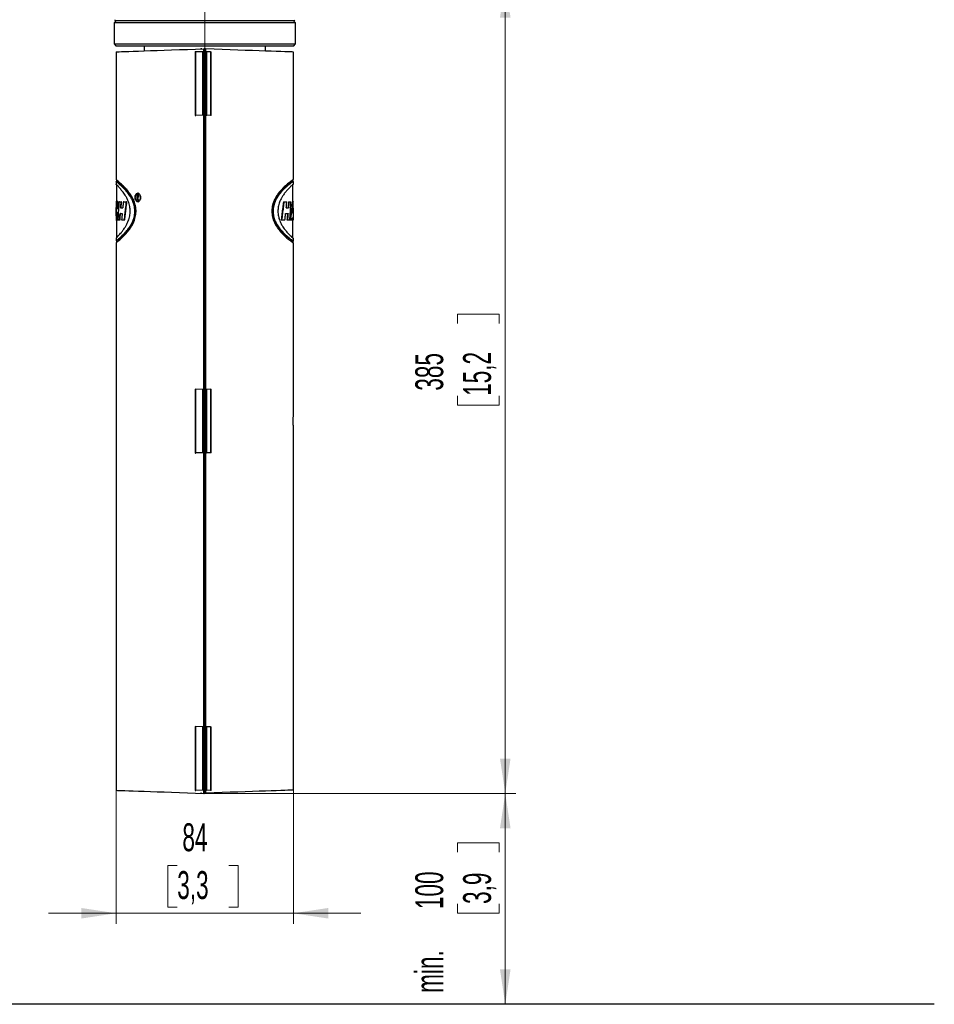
# Model space of a CAD drawing. Header units: millimetres. Extents: x 0 to 4205, y 0 to 2970.
# Tile 3 of 28: x 526 to 960, y 1056 to 1523. Entities that reach past the tile are written whole.
import ezdxf

# ---------------------------------------------------------------- set-up
doc = ezdxf.new("R2010")
doc.units = ezdxf.units.MM
doc.header["$LTSCALE"] = 5
doc.styles.add('SLDTEXTSTYLE0', font='TXT', dxfattribs={"width": 0.605})
doc.dimstyles.new('SLDDIMSTYLE0', dxfattribs={"dimtxt": 12.841593, "dimasz": 16.5, "dimexe": 0, "dimexo": 0.0625, "dimgap": 3.210398, "dimtad": 1, "dimdec": 0, "dimrnd": 1e-09, "dimzin": 12, "dimdsep": 46, "dimtxsty": 'SLDTEXTSTYLE0', "dimsah": 1, "dimcen": 0.09, "dimadec": 0, "dimazin": 3, "dimtfac": 1, "dimtdec": 1, "dimtofl": 0, "dimtmove": 0, "dimatfit": 3, "dimfxl": 0, "dimfrac": 2, "dimtolj": 1, "dimtzin": 12, "dimarcsym": 0})
doc.dimstyles.new('SLDDIMSTYLE2', dxfattribs={"dimtxt": 12.841593, "dimasz": 16.5, "dimexe": 0, "dimexo": 0.0625, "dimgap": 3.210398, "dimtad": 1, "dimdec": 1, "dimrnd": 1e-09, "dimzin": 12, "dimdsep": 46, "dimtxsty": 'SLDTEXTSTYLE0', "dimsah": 1, "dimcen": 0.09, "dimadec": 0, "dimazin": 3, "dimtfac": 1, "dimtdec": 1, "dimtofl": 0, "dimtmove": 0, "dimatfit": 3, "dimfxl": 0, "dimfrac": 2, "dimtolj": 1, "dimtzin": 12, "dimarcsym": 0})
doc.dimstyles.new('SLDDIMSTYLE3', dxfattribs={"dimtxt": 12.841593, "dimasz": 16.5, "dimexe": 0, "dimexo": 0.0625, "dimgap": 3.210398, "dimtad": 1, "dimdec": 1, "dimrnd": 1e-09, "dimzin": 12, "dimdsep": 46, "dimtxsty": 'SLDTEXTSTYLE0', "dimsah": 1, "dimcen": 0.09, "dimadec": 0, "dimazin": 3, "dimtfac": 1, "dimtdec": 1, "dimtmove": 0, "dimatfit": 0, "dimfxl": 0, "dimfrac": 2, "dimtolj": 1, "dimtzin": 12, "dimarcsym": 0})

# ---------------------------------------------------------------- blocks, each defined once
blk = doc.blocks.new('SW_BROKEN_VIEW_1')
at = {"color": 0, "linetype": 'Continuous'}
for p, q in [((-346.25, -693.3), (-346.01, -693.3)), ((0, -793.3), (-723.43, -793.3))]:
    blk.add_line(p, q, dxfattribs=at)
blk = doc.blocks.new('_D_4')
at = {"color": 7, "linetype": 'Continuous', "lineweight": 0}
for p, q in [((613.27, 1155.89), (761.19, 1155.89)), ((756.19, 1155.89), (756.19, 1055.89)), ((733.53, 1127.96), (733.53, 1132.37)), ((733.53, 1132.37), (753.25, 1132.37)), ((753.25, 1132.37), (753.25, 1127.96)), ((733.53, 1103.46), (733.53, 1099.05)), ((753.25, 1099.05), (753.25, 1103.46)), ((733.53, 1099.05), (753.25, 1099.05))]:
    blk.add_line(p, q, dxfattribs=at)
at = {"color": 7, "linetype": 'Continuous', "lineweight": 18}
for points in [[(756.19, 1155.89), (753.69, 1139.39), (758.69, 1139.39)], [(756.19, 1055.89), (758.69, 1072.39), (753.69, 1072.39)]]:
    blk.add_solid(points, dxfattribs=at)
at = {"color": 7, "linetype": 'Continuous', "lineweight": 18, "char_height": 13.229, "attachment_point": 1, "rotation": 90, "style": 'SLDTEXTSTYLE0'}
for s, insert in [('100', (713.54, 1101.01)), ('3,9', (736.2, 1103.46)), ('min.', (713.54, 1061.32))]:
    blk.add_mtext(s, dxfattribs=dict(at, insert=insert))
blk = doc.blocks.new('_D_7')
at = {"color": 7, "linetype": 'Continuous', "lineweight": 0}
for p, q in [((785.14, 1793.67), (780.73, 1793.67)), ((780.73, 1793.67), (780.73, 1773.95)), ((809.64, 1793.67), (814.05, 1793.67)), ((814.05, 1793.67), (814.05, 1773.95)), ((613.79, 1508.81), (613.79, 1776.01)), ((780.73, 1773.95), (785.14, 1773.95)), ((814.05, 1773.95), (809.64, 1773.95)), ((959.52, 1771.01), (613.79, 1771.01))]:
    blk.add_line(p, q, dxfattribs=at)
at = {"color": 7, "linetype": 'Continuous', "lineweight": 18}
for points in [[(613.79, 1771.01), (630.29, 1768.51), (630.29, 1773.51)], [(959.52, 1771.01), (943.02, 1773.51), (943.02, 1768.51)]]:
    blk.add_solid(points, dxfattribs=at)
at = {"color": 7, "linetype": 'Continuous', "lineweight": 18, "char_height": 13.229, "attachment_point": 1, "style": 'SLDTEXTSTYLE0'}
for s, insert in [('min.', (743.01, 1813.66)), ('200', (782.69, 1813.66)), ('7,9', (785.14, 1791))]:
    blk.add_mtext(s, dxfattribs=dict(at, insert=insert))
blk = doc.blocks.new('_D_8')
at = {"color": 7, "linetype": 'Continuous', "lineweight": 0}
for p, q in [((571.77, 1157.34), (571.77, 1094.05)), ((655.77, 1157.43), (655.77, 1094.05)), ((600.72, 1121.71), (596.31, 1121.71)), ((596.31, 1121.71), (596.31, 1101.99)), ((625.22, 1121.71), (629.63, 1121.71)), ((629.63, 1121.71), (629.63, 1101.99)), ((596.31, 1101.99), (600.72, 1101.99)), ((629.63, 1101.99), (625.22, 1101.99)), ((571.77, 1099.05), (539.77, 1099.05)), ((571.77, 1099.05), (655.77, 1099.05)), ((655.77, 1099.05), (687.77, 1099.05))]:
    blk.add_line(p, q, dxfattribs=at)
at = {"color": 7, "linetype": 'Continuous', "lineweight": 18}
for points in [[(571.77, 1099.05), (555.27, 1101.55), (555.27, 1096.55)], [(655.77, 1099.05), (672.27, 1096.55), (672.27, 1101.55)]]:
    blk.add_solid(points, dxfattribs=at)
at = {"color": 7, "linetype": 'Continuous', "lineweight": 18, "char_height": 13.229, "attachment_point": 1, "style": 'SLDTEXTSTYLE0'}
for s, insert in [('84', (603.17, 1141.7)), ('3,3', (600.72, 1119.04))]:
    blk.add_mtext(s, dxfattribs=dict(at, insert=insert))
blk = doc.blocks.new('_D_9')
at = {"color": 7, "linetype": 'Continuous', "lineweight": 0}
for p, q in [((656.77, 1540.19), (761.19, 1540.19)), ((756.19, 1540.19), (756.19, 1155.89)), ((733.53, 1378.64), (733.53, 1383.05)), ((733.53, 1383.05), (753.25, 1383.05)), ((753.25, 1383.05), (753.25, 1378.64)), ((733.53, 1344.34), (733.53, 1339.93)), ((733.53, 1339.93), (753.25, 1339.93)), ((753.25, 1339.93), (753.25, 1344.34)), ((613.27, 1155.89), (761.19, 1155.89))]:
    blk.add_line(p, q, dxfattribs=at)
at = {"color": 7, "linetype": 'Continuous', "lineweight": 18}
for points in [[(756.19, 1540.19), (753.69, 1523.69), (758.69, 1523.69)], [(756.19, 1155.89), (758.69, 1172.39), (753.69, 1172.39)]]:
    blk.add_solid(points, dxfattribs=at)
at = {"color": 7, "linetype": 'Continuous', "lineweight": 18, "char_height": 13.229, "attachment_point": 1, "rotation": 90, "style": 'SLDTEXTSTYLE0'}
for s, insert in [('15,2', (736.2, 1344.34)), ('385', (713.54, 1346.79))]:
    blk.add_mtext(s, dxfattribs=dict(at, insert=insert))

msp = doc.modelspace()

# ---------------------------------------------------------------- linework, layer by layer
at = {"color": 7, "linetype": 'Continuous', "lineweight": 25}
for p, q in [((571.773486, 1522.185974), (570.773499, 1521.185927)), ((655.967968, 1522.185974), (571.579056, 1522.185974)), ((656.773495, 1521.185927), (655.773508, 1522.185974)), ((570.773499, 1521.185927), (570.773499, 1511.185936)), ((656.773495, 1521.185927), (570.773499, 1521.185927)), ((656.773495, 1511.185936), (656.773495, 1521.185927)), ((570.773499, 1511.185936), (571.773486, 1510.185949)), ((570.773499, 1511.185936), (656.773495, 1511.185936)), ((655.773508, 1510.185949), (571.773486, 1510.185949)), ((585.02348, 1510.185949), (585.02348, 1507.899456)), ((611.523526, 1508.824818), (611.523526, 1508.885972)), ((612.398522, 1508.855395), (612.006025, 1508.869104)), ((613.273518, 1507.385961), (613.273518, 1508.885972)), ((613.790946, 1508.806757), (613.273518, 1508.824818)), ((614.273505, 1507.385961), (614.273505, 1508.789889)), ((642.523484, 1507.803432), (642.523484, 1510.185949)), ((655.773508, 1510.185949), (656.773495, 1511.185936)), ((571.773486, 1507.436745), (571.773486, 1446.926825)), ((612.727063, 1507.405035), (609.580176, 1507.514946)), ((612.872379, 1477.371923), (612.872379, 1507.399969)), ((613.273518, 1507.385961), (612.872379, 1507.399969)), ((613.273518, 1507.385961), (613.273518, 1477.38593)), ((614.273505, 1507.385961), (614.674585, 1507.399969)), ((614.273505, 1507.385961), (614.273505, 1477.38593)), ((614.674585, 1477.371923), (614.674585, 1507.399969)), ((616.443949, 1507.461719), (614.740478, 1507.402234)), ((655.773508, 1446.950011), (655.773508, 1507.340722)), ((612.727063, 1477.366857), (609.580176, 1477.257006)), ((613.273518, 1477.38593), (612.872379, 1477.371923)), ((613.273518, 1347.385935), (613.273518, 1477.38593)), ((614.273505, 1477.38593), (614.674585, 1477.371923)), ((614.273505, 1347.385935), (614.273505, 1477.38593)), ((616.443949, 1477.310173), (614.740478, 1477.369658)), ((571.773486, 1446.968607), (571.728604, 1446.970157)), ((571.773486, 1444.718592), (571.750181, 1444.719426)), ((571.773486, 1445.999138), (571.773486, 1444.639496)), ((571.973519, 1446.902923), (571.973519, 1446.011059)), ((571.973519, 1444.436006), (571.973519, 1436.587624)), ((655.573504, 1446.05755), (655.573504, 1446.945779)), ((655.573504, 1436.376147), (655.573504, 1444.691829)), ((655.773508, 1444.675557), (655.773508, 1446.01684)), ((581.604617, 1439.44662), (581.604617, 1437.178366)), ((581.874149, 1439.437501), (581.604617, 1439.44662)), ((581.75035, 1439.197533), (582.005518, 1439.206712)), ((581.75035, 1439.197533), (581.75035, 1438.465826)), ((581.75035, 1438.465826), (582.005518, 1438.456706)), ((582.005518, 1438.225977), (581.75035, 1438.216798)), ((581.75035, 1437.178306), (581.75035, 1438.216798)), ((582.112746, 1438.225977), (581.844466, 1438.216738)), ((581.874149, 1439.437501), (582.118945, 1439.437501)), ((581.874149, 1439.437501), (581.874149, 1439.202003)), ((581.874149, 1438.461415), (581.874149, 1438.221209)), ((582.005518, 1439.206712), (582.282262, 1439.206712)), ((582.275706, 1438.453547), (582.005518, 1438.456706)), ((582.010524, 1438.462846), (582.275706, 1438.453547)), ((582.470613, 1439.185314), (582.282262, 1439.206712)), ((582.396405, 1438.836328), (582.547801, 1438.836269)), ((571.773486, 1434.884898), (571.773486, 1428.481094)), ((572.391408, 1433.320634), (572.190421, 1433.327727)), ((572.391408, 1433.320634), (572.901266, 1433.320634)), ((572.901266, 1433.320634), (572.695153, 1433.327786)), ((573.326903, 1436.377518), (573.121743, 1436.370305)), ((573.326903, 1436.377518), (574.347215, 1436.377518)), ((574.105816, 1433.500998), (573.891955, 1433.493666)), ((574.105816, 1433.500998), (574.904041, 1433.500998)), ((575.407045, 1436.377518), (575.191753, 1436.369888)), ((575.407045, 1436.377518), (576.906042, 1436.377518)), ((576.906042, 1436.377518), (576.674061, 1436.36959)), ((581.75035, 1437.183313), (581.604617, 1437.178366)), ((582.570212, 1437.184386), (582.387464, 1437.178127)), ((651.049631, 1436.377518), (652.465301, 1436.377518)), ((651.049631, 1436.377518), (651.276963, 1436.36965)), ((652.389543, 1433.500998), (653.25533, 1433.500998)), ((653.25533, 1433.500998), (653.469043, 1433.493607)), ((653.495239, 1436.377518), (654.432492, 1436.377518)), ((653.495239, 1436.377518), (653.707551, 1436.370127)), ((654.432492, 1436.377518), (654.635893, 1436.370305)), ((655.234413, 1436.377518), (655.535566, 1436.377518)), ((655.234413, 1436.377518), (655.436533, 1436.370425)), ((655.575262, 1431.184165), (655.575262, 1433.524661)), ((572.34581, 1431.209914), (572.144704, 1431.202881)), ((572.34581, 1431.209914), (572.819429, 1431.209914)), ((572.807329, 1431.209497), (572.613435, 1431.202762)), ((573.857324, 1430.829815), (573.646145, 1430.837147)), ((573.857324, 1430.829815), (574.663298, 1430.829815)), ((652.095573, 1430.829815), (653.025763, 1430.829815)), ((653.025763, 1430.829815), (653.242158, 1430.837266)), ((655.171352, 1428.666346), (655.399399, 1428.666346)), ((655.399399, 1428.666346), (655.600863, 1428.673319)), ((655.399399, 1428.666346), (655.399399, 1427.725665)), ((655.399429, 1431.190245), (655.575262, 1431.184165)), ((655.600863, 1428.673319), (655.600863, 1427.732698)), ((571.973519, 1427.489988), (571.973519, 1419.344358)), ((572.819429, 1427.725665), (572.61719, 1427.732818)), ((572.819429, 1427.725665), (573.625879, 1427.725665)), ((573.625879, 1427.725665), (573.416071, 1427.732937)), ((574.58772, 1427.725665), (575.902002, 1427.725665)), ((575.902002, 1427.725665), (575.678485, 1427.733354)), ((649.974303, 1427.725665), (650.210934, 1427.733712)), ((649.974303, 1427.725665), (651.539879, 1427.725665)), ((651.539879, 1427.725665), (651.7583, 1427.733414)), ((652.740168, 1427.725665), (653.850274, 1427.725665)), ((653.850274, 1427.725665), (654.057192, 1427.732937)), ((654.059874, 1427.726917), (654.235857, 1427.732937)), ((654.076235, 1427.725665), (654.852705, 1427.725665)), ((655.399399, 1427.725665), (655.600863, 1427.732698)), ((655.399399, 1427.725665), (655.572014, 1427.725665)), ((655.633437, 1427.727811), (655.50329, 1427.520565)), ((655.573504, 1419.105463), (655.573504, 1427.725725)), ((571.749883, 1419.052474), (571.773486, 1419.053308)), ((571.773486, 1419.112496), (571.773486, 1417.758874)), ((655.773508, 1417.733483), (655.773508, 1419.066064)), ((655.773508, 1419.053964), (655.811863, 1419.052653)), ((571.728485, 1416.801743), (571.773486, 1416.803293)), ((571.773486, 1416.881434), (571.773486, 1157.335214)), ((571.973519, 1417.786412), (571.973519, 1416.881852)), ((655.573504, 1416.874103), (655.573504, 1417.742066)), ((655.773508, 1334.857695), (655.773508, 1416.850738)), ((655.773508, 1416.803948), (655.832278, 1416.801922)), ((612.727063, 1347.405009), (609.580176, 1347.51492)), ((612.872379, 1317.371897), (612.872379, 1347.399942)), ((613.273518, 1347.385935), (612.872379, 1347.399942)), ((613.273518, 1347.385935), (613.273518, 1317.385964)), ((614.273505, 1347.385935), (614.674585, 1347.399942)), ((614.273505, 1347.385935), (614.273505, 1317.385964)), ((614.674585, 1317.371897), (614.674585, 1347.399942)), ((616.443949, 1347.461752), (614.740478, 1347.402267)), ((655.773508, 1157.431178), (655.773508, 1329.914741)), ((612.727063, 1317.36689), (609.580176, 1317.256979)), ((613.273518, 1317.385964), (612.872379, 1317.371897)), ((613.273518, 1187.385969), (613.273518, 1317.385964)), ((614.273505, 1317.385964), (614.674585, 1317.371897)), ((614.273505, 1187.385969), (614.273505, 1317.385964)), ((616.443949, 1317.310147), (614.740478, 1317.369632)), ((612.727063, 1187.405042), (609.580176, 1187.514953)), ((612.872379, 1157.371931), (612.872379, 1187.399916)), ((613.273518, 1187.385969), (612.872379, 1187.399916)), ((613.273518, 1187.385969), (613.273518, 1157.385997)), ((614.273505, 1187.385969), (614.674585, 1187.399916)), ((614.273505, 1187.385969), (614.273505, 1157.385997)), ((614.674585, 1157.371931), (614.674585, 1187.399916)), ((616.443949, 1187.461786), (614.740478, 1187.4023)), ((612.727063, 1157.366924), (609.580176, 1157.257013)), ((611.523526, 1155.885987), (611.523526, 1155.947022)), ((612.398522, 1155.916504), (612.006025, 1155.902795)), ((613.273518, 1157.385997), (612.872379, 1157.371931)), ((613.273518, 1155.885987), (613.273518, 1157.385997)), ((613.790946, 1155.965142), (613.273518, 1155.947022)), ((614.273505, 1157.385997), (614.674585, 1157.371931)), ((614.273505, 1155.98195), (614.273505, 1157.385997)), ((616.443949, 1157.31018), (614.740478, 1157.369666))]:
    msp.add_line(p, q, dxfattribs=at)
at = {"color": 8, "linetype": 'Continuous', "lineweight": 18}
for p, q in [((612.006025, 1508.869104), (612.006025, 1508.841686)), ((613.790946, 1155.965142), (613.790946, 1508.806757)), ((609.280067, 1477.246515), (609.280067, 1507.525377)), ((609.580176, 1507.514946), (609.580176, 1477.257006)), ((612.727063, 1477.366857), (612.727063, 1507.405035)), ((614.740478, 1477.369658), (614.740478, 1507.402234)), ((616.443949, 1477.310173), (616.443949, 1507.461719)), ((616.840439, 1507.475607), (616.840439, 1477.296285)), ((582.168, 1439.437501), (581.903773, 1439.44674)), ((582.017021, 1439.197473), (582.282262, 1439.206712)), ((609.280067, 1317.246489), (609.280067, 1347.52541)), ((609.580176, 1347.51492), (609.580176, 1317.256979)), ((612.727063, 1317.36689), (612.727063, 1347.405009)), ((614.740478, 1317.369632), (614.740478, 1347.402267)), ((616.443949, 1317.310147), (616.443949, 1347.461752)), ((616.840439, 1347.475581), (616.840439, 1317.296318)), ((609.280067, 1157.246522), (609.280067, 1187.525444)), ((609.580176, 1187.514953), (609.580176, 1157.257013)), ((612.727063, 1157.366924), (612.727063, 1187.405042)), ((614.740478, 1157.369666), (614.740478, 1187.4023)), ((616.443949, 1157.31018), (616.443949, 1187.461786)), ((616.840439, 1187.475614), (616.840439, 1157.296352)), ((612.006025, 1155.930213), (612.006025, 1155.902795))]:
    msp.add_line(p, q, dxfattribs=at)
at = {"color": 7, "linetype": 'Continuous', "lineweight": 25, "flags": 128}
for points in [[(571.773486, 1507.436745), (571.892398, 1507.440917), (572.364705, 1507.457368), (573.192852, 1507.486276), (574.369686, 1507.527403), (575.885015, 1507.580332), (577.725904, 1507.644586), (579.876559, 1507.719688), (582.318442, 1507.804982), (585.030573, 1507.899694), (587.989645, 1508.003048), (591.170328, 1508.114092), (594.545143, 1508.23193), (598.085182, 1508.35555), (601.760047, 1508.483879), (605.538147, 1508.615844), (609.386997, 1508.750252), (613.273518, 1508.885972)], [(611.523526, 1508.885972), (611.532705, 1508.885614), (611.559885, 1508.884661), (611.604171, 1508.883111), (611.663835, 1508.881025), (611.736732, 1508.878521), (611.820119, 1508.875601), (611.911016, 1508.872442), (612.006025, 1508.869104)], [(613.790946, 1508.806757), (613.885956, 1508.803479), (613.976853, 1508.800261), (614.0603, 1508.79734), (614.133166, 1508.794836), (614.19283, 1508.79275), (614.237087, 1508.791201), (614.264296, 1508.790247), (614.273505, 1508.789889)], [(655.773508, 1507.340722), (655.654596, 1507.344834), (655.182259, 1507.361345), (654.354142, 1507.390253), (653.177338, 1507.43138), (651.661979, 1507.484309), (649.82106, 1507.548563), (647.670435, 1507.623665), (645.228552, 1507.708959), (642.516421, 1507.803671), (639.557319, 1507.906966), (636.376696, 1508.018069), (633.001851, 1508.135907), (629.461782, 1508.259527), (625.786917, 1508.387856), (622.008847, 1508.519821), (618.160026, 1508.65417), (614.273505, 1508.789889)], [(609.280067, 1507.525377), (609.390156, 1507.521562), (609.491902, 1507.517986), (609.580176, 1507.514946)], [(616.443949, 1507.461719), (616.500544, 1507.463746), (616.571384, 1507.466189), (616.653757, 1507.46905), (616.744595, 1507.472269), (616.840439, 1507.475607)], [(616.840439, 1477.296285), (616.744595, 1477.299683), (616.653757, 1477.302842), (616.571384, 1477.305703), (616.500544, 1477.308206), (616.443949, 1477.310173)], [(655.832278, 1446.969978), (655.702042, 1446.965448), (655.571776, 1446.960918)], [(581.75035, 1438.465826), (581.817346, 1438.465051), (581.884461, 1438.464276), (582.010524, 1438.462846)], [(572.190421, 1433.327727), (572.300332, 1433.327727), (572.422998, 1433.327727), (572.695153, 1433.327786)], [(573.121743, 1436.370305), (573.482649, 1436.370186), (573.794441, 1436.370127), (574.131923, 1436.370067)], [(573.891955, 1433.493666), (574.126737, 1433.493607), (574.373441, 1433.493547), (574.632423, 1433.493547), (574.903326, 1433.493487)], [(575.191753, 1436.369888), (575.541215, 1436.369829), (575.90677, 1436.369769), (576.674061, 1436.36959)], [(652.388768, 1433.493428), (652.677314, 1433.493487), (652.953463, 1433.493547), (653.217511, 1433.493607), (653.469043, 1433.493607)], [(653.707551, 1436.370127), (654.077577, 1436.370186), (654.370295, 1436.370246), (654.635893, 1436.370305)], [(572.144704, 1431.202881), (572.355526, 1431.202821), (572.613435, 1431.202762)], [(573.646145, 1430.837147), (574.065762, 1430.837206), (574.356454, 1430.837266), (574.664014, 1430.837326)], [(652.096408, 1430.837504), (652.401792, 1430.837445), (652.694451, 1430.837385), (652.974712, 1430.837326), (653.242158, 1430.837266)], [(574.377911, 1427.733116), (574.681478, 1427.733175), (575.001137, 1427.733235), (575.678485, 1427.733354)], [(652.740168, 1427.725665), (652.849274, 1427.72942), (652.95835, 1427.733175)], [(652.95835, 1427.733175), (653.460579, 1427.733056), (653.769629, 1427.732996), (654.057192, 1427.732937)], [(654.235857, 1427.732937), (654.521691, 1427.732877), (654.778557, 1427.732818), (655.05551, 1427.732758)], [(571.712988, 1417.720668), (571.852343, 1417.71578), (571.973519, 1417.711548)], [(609.280067, 1347.52541), (609.390156, 1347.521536), (609.491902, 1347.518019), (609.580176, 1347.51492)], [(614.740478, 1347.402267), (614.700006, 1347.400836), (614.677744, 1347.400062), (614.674585, 1347.399942)], [(616.443949, 1347.461752), (616.500544, 1347.463719), (616.571384, 1347.466223), (616.653757, 1347.469084), (616.744595, 1347.472243), (616.840439, 1347.475581)], [(616.840439, 1317.296318), (616.744595, 1317.299656), (616.653757, 1317.302875), (616.571384, 1317.305736), (616.500544, 1317.308239), (616.443949, 1317.310147)], [(609.280067, 1187.525444), (609.390156, 1187.52151), (609.491902, 1187.518053), (609.580176, 1187.514953)], [(614.740478, 1187.4023), (614.700006, 1187.40087), (614.677744, 1187.400035), (614.674585, 1187.399916)], [(616.443949, 1187.461786), (616.500544, 1187.463693), (616.571384, 1187.466196), (616.653757, 1187.469058), (616.744595, 1187.472276), (616.840439, 1187.475614)], [(571.773486, 1157.335214), (571.892398, 1157.331042), (572.364705, 1157.314472), (573.192852, 1157.285623), (574.369686, 1157.244496), (575.885015, 1157.191567), (577.725904, 1157.127313), (579.876559, 1157.052211), (582.318442, 1156.966977), (585.030573, 1156.872205), (587.989645, 1156.768851), (591.170328, 1156.657867), (594.545143, 1156.539969), (598.085182, 1156.416349), (601.760047, 1156.28796), (605.538147, 1156.156115), (609.386997, 1156.021647), (613.273518, 1155.885987)], [(612.006025, 1155.902795), (611.911016, 1155.899457), (611.820119, 1155.896358), (611.736732, 1155.893378), (611.663835, 1155.890874), (611.604171, 1155.888729), (611.559885, 1155.887179), (611.532705, 1155.886225), (611.523526, 1155.885987)], [(614.273505, 1155.98195), (614.264296, 1155.981712), (614.237087, 1155.980758), (614.19283, 1155.979208), (614.133166, 1155.977063), (614.0603, 1155.974559), (613.976853, 1155.971579), (613.885956, 1155.96848), (613.790946, 1155.965142)], [(655.773508, 1157.431178), (655.654596, 1157.427005), (655.182259, 1157.410554), (654.354142, 1157.381587), (653.177338, 1157.340579), (651.661979, 1157.28765), (649.82106, 1157.223277), (647.670435, 1157.148175), (645.228552, 1157.06294), (642.516421, 1156.968288), (639.557319, 1156.864933), (636.376696, 1156.75383), (633.001851, 1156.635932), (629.461782, 1156.512312), (625.786917, 1156.384043), (622.008847, 1156.252078), (618.160026, 1156.11773), (614.273505, 1155.98195)], [(616.840439, 1157.296352), (616.744595, 1157.29969), (616.653757, 1157.302789), (616.571384, 1157.30565), (616.500544, 1157.308154), (616.443949, 1157.31018)]]:
    msp.add_lwpolyline(points, dxfattribs=at)
at = {"color": 7, "linetype": 'Continuous', "lineweight": 25}
for centre, radius, start, end in [((571.579005, 1522.685962), 0.499988, 181.00011419, 270.0058953), ((655.968011, 1522.68591), 0.499937, 269.99508379, 359.00573677), ((616.58707, 1616.032595), 108.69612, 267.96488918, 268.0415346), ((615.305296, 1490.010882), 17.400521, 91.8601373, 92.07723534), ((592.096976, 1973.117605), 496.168718, 271.98463841, 272.01931513), ((616.58707, 1368.739297), 108.69612, 91.9584654, 92.03511082), ((615.10996, 1489.078292), 11.714462, 267.87007615, 268.19255121), ((612.689947, 1344.253887), 3.15134, 86.68126674, 89.32515704), ((592.096976, 1813.117579), 496.168718, 271.98463841, 272.01931513), ((620.131062, 1104.58595), 212.909717, 91.95375067, 91.99287966), ((614.643184, 1315.498774), 1.873386, 87.02302939, 89.03959797), ((599.461362, 809.275513), 378.362154, 87.96873009, 87.99074915), ((592.096975, 1653.117623), 496.168729, 271.98463841, 272.01931513), ((618.218025, 1000.109598), 157.353161, 91.94684305, 91.99978728), ((614.643184, 1155.498808), 1.873386, 87.02302939, 89.03959797)]:
    msp.add_arc(centre, radius, start, end, dxfattribs=at)
for points, knots in [([(571.813064, 1417.758874), (571.894219, 1417.853271), (572.27122, 1418.29178), (573.373537, 1419.126144), (574.733396, 1420.413891), (576.260425, 1421.970053), (577.483049, 1423.444173), (578.547552, 1424.994717), (579.541568, 1426.780468), (580.355485, 1428.967466), (580.721298, 1431.49963), (580.530926, 1434.035351), (579.848482, 1436.27468), (578.929424, 1438.136662), (577.873683, 1439.812383), (576.562103, 1441.455239), (575.080765, 1443.057773), (573.393728, 1444.518391), (572.841541, 1445.166567), (571.572276, 1446.041704), (571.817999, 1446.00161), (571.833151, 1445.999138)], [0, 0, 0, 0, 0.0108292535, 0.0503064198, 0.1196191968, 0.1739874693, 0.2400822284, 0.2861039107, 0.3376090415, 0.4177926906, 0.4877907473, 0.5588008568, 0.6374926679, 0.690043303, 0.7391884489, 0.810086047, 0.8707889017, 0.9361480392, 0.9795579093, 0.9987395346, 1, 1, 1, 1]), ([(571.973519, 1446.060352), (571.933227, 1446.058938), (571.846483, 1446.055894), (571.759738, 1446.052897), (571.713286, 1446.051292)], [0, 0, 0, 0, 0.4645015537, 1, 1, 1, 1]), ([(571.864443, 1416.881434), (571.866721, 1416.90377), (571.903925, 1417.268508), (573.072279, 1417.757859), (574.121069, 1419.000341), (575.831018, 1420.519599), (577.243941, 1422.133577), (578.509907, 1423.816509), (579.709941, 1425.761044), (580.743349, 1428.174024), (581.277265, 1431.025368), (581.163621, 1433.684308), (580.567286, 1435.968024), (579.774768, 1437.809559), (578.792409, 1439.546859), (577.557607, 1441.26178), (575.991382, 1443.056992), (574.412761, 1444.576462), (573.061842, 1445.818776), (572.176196, 1446.479543), (571.87773, 1446.847052), (571.812945, 1446.926825)], [0, 0, 0, 0, 0.00182641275, 0.0298249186, 0.08540179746, 0.14209448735, 0.21465375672, 0.26171209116, 0.31460160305, 0.4018860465, 0.47531635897, 0.55078837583, 0.61822118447, 0.66780126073, 0.71490298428, 0.78169545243, 0.84076942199, 0.91015051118, 0.96121930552, 0.99158220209, 1, 1, 1, 1]), ([(571.823614, 1419.112496), (571.870236, 1419.188573), (572.127517, 1419.608396), (573.058072, 1420.426349), (574.10759, 1421.672305), (575.251284, 1423.102825), (576.136744, 1424.410885), (576.93342, 1425.824545), (577.688624, 1427.506513), (578.280512, 1429.547702), (578.50263, 1431.871797), (578.282477, 1434.235871), (577.665047, 1436.342171), (576.850295, 1438.117663), (575.938375, 1439.681218), (574.891946, 1441.175486), (573.641554, 1442.586298), (572.782876, 1443.728609), (571.918257, 1444.271535), (571.852878, 1444.610458), (571.847277, 1444.639496)], [0, 0, 0, 0, 0.0090629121, 0.050012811, 0.1243665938, 0.1751114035, 0.2362585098, 0.2848799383, 0.340072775, 0.4235855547, 0.4998771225, 0.576302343, 0.6638209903, 0.7217884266, 0.7747665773, 0.8477660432, 0.9073770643, 0.9651058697, 0.9970103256, 1, 1, 1, 1]), ([(580.868619, 1431.048147), (580.876581, 1431.891497), (580.892094, 1433.53457), (580.307186, 1435.677461), (579.56113, 1437.414223), (578.639261, 1439.038795), (577.475712, 1440.650674), (575.980315, 1442.360498), (574.462938, 1443.806461), (573.176654, 1445.000786), (572.331203, 1445.603473), (572.074119, 1445.946833), (572.026031, 1446.011059)], [0, 0, 0, 0, 0.139475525, 0.2717361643, 0.364907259, 0.4531637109, 0.5813614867, 0.6943555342, 0.8300322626, 0.9289042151, 0.9867015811, 1, 1, 1, 1]), ([(655.748325, 1446.950011), (655.64815, 1446.878796), (655.175286, 1446.542636), (654.10557, 1445.746971), (652.315139, 1444.293366), (650.549157, 1442.60838), (649.013014, 1440.833796), (647.949174, 1439.369996), (647.020017, 1437.787057), (646.173592, 1435.883025), (645.630617, 1433.870639), (645.570603, 1432.4221), (645.54839, 1431.88595)], [0, 0, 0, 0, 0.0195241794, 0.0921617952, 0.211735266, 0.3857227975, 0.4790027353, 0.5842810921, 0.6727161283, 0.7700275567, 0.9148800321, 1, 1, 1, 1]), ([(655.568706, 1446.05755), (655.570296, 1446.058677), (655.703188, 1446.152882), (654.546938, 1445.330226), (654.017095, 1444.912854), (652.35999, 1443.578366), (651.028138, 1442.326338), (649.509508, 1440.730408), (648.138794, 1438.932356), (647.004435, 1436.886472), (646.249198, 1434.937411), (645.820608, 1432.651557), (645.925139, 1430.254752), (646.471977, 1428.183092), (647.20738, 1426.498279), (648.139929, 1424.882167), (649.324003, 1423.277454), (650.908791, 1421.54452), (652.430322, 1420.120581), (654.155216, 1418.752765), (654.677471, 1418.348301), (655.704106, 1417.619063), (655.542984, 1417.732577), (655.529516, 1417.742066)], [0, 0, 0, 0, 0.0001617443, 0.0135212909, 0.0542157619, 0.1194476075, 0.1632765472, 0.2139592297, 0.3026501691, 0.3531621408, 0.4100772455, 0.4777152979, 0.5471407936, 0.6099238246, 0.6567354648, 0.7013559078, 0.7664278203, 0.8245038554, 0.8963566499, 0.9505568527, 0.984799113, 0.9987293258, 1, 1, 1, 1]), ([(655.723738, 1444.675557), (655.73689, 1444.686798), (655.910118, 1444.834854), (654.768591, 1443.856919), (654.192427, 1443.29391), (652.700156, 1441.783932), (651.553971, 1440.356621), (650.653433, 1439.066097), (649.858206, 1437.668614), (649.110956, 1435.987137), (648.541305, 1434.029061), (648.465999, 1432.553314), (648.431944, 1431.88595)], [0, 0, 0, 0, 0.0031393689, 0.0413478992, 0.1373666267, 0.2979941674, 0.3948527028, 0.5084856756, 0.6035201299, 0.7106585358, 0.8691536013, 1, 1, 1, 1]), ([(655.721979, 1446.017317), (655.652229, 1445.967268), (655.237049, 1445.669356), (654.243931, 1444.933851), (652.965057, 1443.896726), (651.633153, 1442.688818), (650.555345, 1441.602266), (649.887885, 1440.813242), (649.593519, 1440.465264)], [0, 0, 0, 0, 0.0310552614, 0.1848539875, 0.447010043, 0.6262438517, 0.8351648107, 1, 1, 1, 1]), ([(655.843215, 1446.05153), (655.797965, 1446.053125), (655.708063, 1446.056292), (655.618158, 1446.059403), (655.573504, 1446.060948)], [0, 0, 0, 0, 0.5033185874, 1, 1, 1, 1]), ([(583.348351, 1437.976531), (583.362784, 1438.118377), (583.40023, 1438.486393), (583.327328, 1439.072194), (583.107205, 1439.669739), (582.765239, 1440.134681), (582.330642, 1440.420405), (581.839176, 1440.463774), (581.388344, 1440.242077), (581.040418, 1439.821595), (580.806592, 1439.258005), (580.697283, 1438.609694), (580.725532, 1437.938715), (580.881185, 1437.315941), (581.162259, 1436.800488), (581.552981, 1436.44927), (582.029293, 1436.325975), (582.507716, 1436.469377), (582.90801, 1436.830973), (583.21394, 1437.351474), (583.302188, 1437.761856), (583.348351, 1437.976531)], [0, 0, 0, 0, 0.04013237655, 0.10412249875, 0.16436619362, 0.21791308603, 0.26426079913, 0.30669429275, 0.35059017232, 0.4002198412, 0.45745799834, 0.52078175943, 0.58410070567, 0.64551681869, 0.70021218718, 0.74739020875, 0.78954984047, 0.83278221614, 0.88229179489, 0.93842558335, 1, 1, 1, 1]), ([(583.160298, 1437.915735), (583.181886, 1438.077708), (583.225023, 1438.401374), (583.172594, 1438.918009), (583.015079, 1439.423919), (582.735335, 1439.8595), (582.367057, 1440.146305), (581.941608, 1440.227031), (581.533101, 1440.075345), (581.208211, 1439.734691), (580.982639, 1439.262379), (580.862696, 1438.699621), (580.863122, 1438.109632), (580.98152, 1437.543025), (581.208768, 1437.068446), (581.536928, 1436.727742), (581.944946, 1436.577038), (582.369316, 1436.660526), (582.734746, 1436.945659), (583.019124, 1437.379069), (583.111728, 1437.731099), (583.160298, 1437.915735)], [0, 0, 0, 0, 0.0522394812, 0.1043889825, 0.1650905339, 0.2206045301, 0.2679356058, 0.3108296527, 0.3532443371, 0.4018744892, 0.4581089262, 0.5191334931, 0.5849292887, 0.6458658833, 0.7033482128, 0.7515031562, 0.7939809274, 0.8369796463, 0.883889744, 0.9391016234, 1, 1, 1, 1]), ([(582.279282, 1440.399341), (582.194781, 1440.403149), (581.948417, 1440.414252), (581.643178, 1440.221258), (581.505033, 1440.019407), (581.457274, 1439.949624)], [0, 0, 0, 0, 0.2546032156, 0.7423055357, 1, 1, 1, 1]), ([(581.604617, 1439.44662), (581.628876, 1439.446645), (581.677454, 1439.446695), (581.751562, 1439.44668), (581.827022, 1439.446665), (581.878162, 1439.446715), (581.903773, 1439.44674)], [0, 0, 0, 0, 0.2432755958, 0.4871488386, 0.743175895, 1, 1, 1, 1]), ([(581.75035, 1439.197533), (581.773218, 1439.197532), (581.819015, 1439.197531), (581.907905, 1439.19754), (581.973927, 1439.1975), (582.017021, 1439.197473)], [0, 0, 0, 0, 0.2572641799, 0.5151989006, 1, 1, 1, 1]), ([(581.75035, 1438.216798), (581.759231, 1438.216804), (581.777013, 1438.216817), (581.808385, 1438.216706), (581.830876, 1438.216726), (581.844466, 1438.216738)], [0, 0, 0, 0, 0.28309036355, 0.5668147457, 1, 1, 1, 1]), ([(581.844466, 1438.216738), (581.88937, 1438.130034), (581.979241, 1437.956503), (582.159808, 1437.610071), (582.296431, 1437.350849), (582.387464, 1437.178127)], [0, 0, 0, 0, 0.2499397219, 0.5002295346, 1, 1, 1, 1]), ([(582.240539, 1439.415745), (582.211528, 1439.422809), (582.153932, 1439.436832), (582.040816, 1439.444541), (581.957621, 1439.445876), (581.903773, 1439.44674)], [0, 0, 0, 0, 0.2636226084, 0.5233747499, 1, 1, 1, 1]), ([(582.249122, 1440.201513), (582.201081, 1440.199819), (582.104999, 1440.196432), (582.008915, 1440.193104), (581.960874, 1440.19144)], [0, 0, 0, 0, 0.5000036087, 1, 1, 1, 1]), ([(582.010524, 1438.462846), (582.065296, 1438.463973), (582.153379, 1438.465785), (582.265738, 1438.512014), (582.334251, 1438.586466), (582.379007, 1438.682823), (582.393376, 1438.770269), (582.395786, 1438.822836), (582.396405, 1438.836328)], [0, 0, 0, 0, 0.2642249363, 0.4249254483, 0.5739148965, 0.7443196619, 0.9343731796, 1, 1, 1, 1]), ([(582.396405, 1438.836328), (582.393595, 1438.878463), (582.388236, 1438.95881), (582.343328, 1439.063695), (582.281925, 1439.142372), (582.169647, 1439.195991), (582.079753, 1439.196864), (582.017021, 1439.197473)], [0, 0, 0, 0, 0.2084984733, 0.3975866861, 0.559308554, 0.6924682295, 1, 1, 1, 1]), ([(582.54786, 1438.835673), (582.542859, 1438.920888), (582.534449, 1439.064163), (582.453659, 1439.241521), (582.359251, 1439.360829), (582.276599, 1439.399064), (582.240539, 1439.415745)], [0, 0, 0, 0, 0.363897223, 0.6118374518, 0.8306483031, 1, 1, 1, 1]), ([(582.847552, 1439.968101), (582.749458, 1440.046225), (582.572107, 1440.187468), (582.347273, 1440.182963), (582.246797, 1440.18095)], [0, 0, 0, 0, 0.5531134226, 1, 1, 1, 1]), ([(649.593519, 1440.465264), (649.252822, 1440.026278), (648.530152, 1439.095125), (647.461659, 1437.321835), (646.553257, 1435.157618), (646.0832, 1432.627123), (646.199837, 1430.193597), (646.762805, 1428.102091), (647.508309, 1426.411856), (648.452446, 1424.789006), (649.64549, 1423.181891), (651.23387, 1421.453578), (652.739633, 1420.047918), (654.448017, 1418.694458), (654.928893, 1418.321345), (655.892763, 1417.633616), (655.758212, 1417.728846), (655.750649, 1417.734198)], [0, 0, 0, 0, 0.0612153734, 0.1298469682, 0.2276662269, 0.3182735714, 0.4112718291, 0.4937117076, 0.5555944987, 0.6144760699, 0.7001946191, 0.7764372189, 0.869853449, 0.939673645, 0.9828641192, 0.9990368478, 1, 1, 1, 1]), ([(572.695153, 1433.327786), (572.695421, 1433.70835), (572.695859, 1434.329354), (572.627451, 1435.13509), (572.529036, 1435.751371), (572.383446, 1436.198083), (572.23647, 1436.752413), (571.673395, 1436.49826), (571.850447, 1435.737511), (571.804049, 1435.206204), (571.77599, 1434.884898)], [0, 0, 0, 0, 0.2117398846, 0.3455168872, 0.4543843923, 0.5495202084, 0.6357858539, 0.6906915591, 0.8129466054, 1, 1, 1, 1]), ([(572.144704, 1431.202881), (572.132525, 1430.912946), (572.114047, 1430.473027), (572.056848, 1429.890788), (572.021132, 1429.663538), (571.952581, 1429.418251), (571.854381, 1429.56785), (571.864247, 1429.748665), (571.829565, 1430.062118), (571.825729, 1430.472871), (571.814829, 1431.368773), (571.828696, 1432.459364), (571.850658, 1433.543111), (571.874439, 1434.21638), (571.919281, 1434.505664), (571.950438, 1434.790766), (572.106893, 1434.681079), (572.109102, 1434.481301), (572.165608, 1434.232104), (572.184211, 1433.938796), (572.192668, 1433.639605), (572.191166, 1433.431169), (572.190421, 1433.327727)], [0, 0, 0, 0, 0.1035249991, 0.1570781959, 0.1921851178, 0.2058467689, 0.2154169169, 0.2372922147, 0.2748677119, 0.3224420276, 0.3823224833, 0.5882925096, 0.7012087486, 0.7704555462, 0.809468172, 0.8275983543, 0.8370044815, 0.8613033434, 0.8950721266, 0.9270184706, 0.96378115, 1, 1, 1, 1]), ([(572.204786, 1436.733655), (572.170036, 1436.732448), (572.100536, 1436.730034), (572.031038, 1436.727561), (571.996288, 1436.726324)], [0, 0, 0, 0, 0.4999949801, 1, 1, 1, 1]), ([(572.049635, 1429.860823), (572.045676, 1429.917274), (572.032304, 1430.107994), (572.025321, 1430.469245), (572.016685, 1431.342485), (572.02819, 1432.398182), (572.051028, 1433.495577), (572.068767, 1434.112431), (572.106283, 1434.409821), (572.117167, 1434.496097)], [0, 0, 0, 0, 0.0365955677, 0.1236382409, 0.2335841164, 0.6014376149, 0.8062019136, 0.9437773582, 1, 1, 1, 1]), ([(572.901266, 1433.320634), (572.901539, 1433.701773), (572.901984, 1434.32436), (572.833969, 1435.128844), (572.734971, 1435.756187), (572.589348, 1436.17911), (572.460736, 1436.725736), (572.266993, 1436.63273), (572.226422, 1436.613254)], [0, 0, 0, 0, 0.3206795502, 0.52382791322, 0.68943515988, 0.8340930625, 0.96525842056, 1, 1, 1, 1]), ([(573.121743, 1436.370305), (573.061202, 1435.42175), (572.939071, 1433.508231), (572.77075, 1430.629038), (572.668372, 1428.698143), (572.61719, 1427.732818)], [0, 0, 0, 0, 0.3295614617, 0.66482324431, 1, 1, 1, 1]), ([(573.891955, 1433.493666), (573.914042, 1433.764336), (573.95822, 1434.305724), (574.037871, 1435.264554), (574.096409, 1435.95263), (574.131923, 1436.370067)], [0, 0, 0, 0, 0.2822583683, 0.5645661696, 1, 1, 1, 1]), ([(574.105816, 1433.500998), (574.128048, 1433.771667), (574.172514, 1434.313033), (574.252561, 1435.271909), (574.311472, 1435.960022), (574.347215, 1436.377518)], [0, 0, 0, 0, 0.2822469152, 0.5645211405, 1, 1, 1, 1]), ([(574.347215, 1436.377518), (574.311333, 1436.376291), (574.239568, 1436.373837), (574.167805, 1436.371324), (574.131923, 1436.370067)], [0, 0, 0, 0, 0.4999952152, 1, 1, 1, 1]), ([(575.191753, 1436.369888), (575.1601, 1436.059515), (575.095388, 1435.424987), (574.999187, 1434.466191), (574.935278, 1433.817706), (574.903326, 1433.493487)], [0, 0, 0, 0, 0.323764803, 0.6619069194, 1, 1, 1, 1]), ([(575.678485, 1427.733354), (575.773871, 1428.598884), (575.964684, 1430.330306), (576.294834, 1433.209278), (576.536342, 1435.221899), (576.674061, 1436.36959)], [0, 0, 0, 0, 0.3004907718, 0.6011068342, 1, 1, 1, 1]), ([(575.902002, 1427.725665), (575.998001, 1428.591137), (576.190038, 1430.322426), (576.522915, 1433.206616), (576.766726, 1435.224486), (576.906042, 1436.377518)], [0, 0, 0, 0, 0.29992505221, 0.59996993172, 1, 1, 1, 1]), ([(581.390398, 1436.920516), (581.398309, 1436.904696), (581.482484, 1436.736381), (581.753831, 1436.520678), (582.096455, 1436.348574), (582.274857, 1436.389625), (582.304614, 1436.396472)], [0, 0, 0, 0, 0.0477924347, 0.5084881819, 0.9180168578, 1, 1, 1, 1]), ([(581.604617, 1437.178366), (581.615485, 1437.178364), (581.63724, 1437.178361), (581.669884, 1437.178386), (581.707594, 1437.178275), (581.734416, 1437.178294), (581.75035, 1437.178306)], [0, 0, 0, 0, 0.2237217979, 0.4478525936, 0.6719837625, 1, 1, 1, 1]), ([(581.961231, 1436.613314), (582.009273, 1436.61162), (582.105354, 1436.608232), (582.201438, 1436.604904), (582.249479, 1436.60324)], [0, 0, 0, 0, 0.5000036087, 1, 1, 1, 1]), ([(582.247155, 1436.6244), (582.346852, 1436.622893), (582.587387, 1436.619258), (582.777302, 1436.772046), (582.888501, 1436.861507)], [0, 0, 0, 0, 0.4144777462, 1, 1, 1, 1]), ([(651.049631, 1436.377518), (650.939707, 1435.455764), (650.712709, 1433.552298), (650.354564, 1430.668277), (650.10108, 1428.706713), (649.974303, 1427.725665)], [0, 0, 0, 0, 0.3194199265, 0.659617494, 1, 1, 1, 1]), ([(651.276963, 1436.36965), (651.16776, 1435.447818), (650.942583, 1433.546986), (650.587482, 1430.668278), (650.336473, 1428.71208), (650.210934, 1427.733712)], [0, 0, 0, 0, 0.3200391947, 0.6599256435, 1, 1, 1, 1]), ([(651.276963, 1436.36965), (651.402272, 1436.369695), (651.647684, 1436.369783), (652.114508, 1436.369837), (652.456022, 1436.369904), (652.677434, 1436.369948)], [0, 0, 0, 0, 0.2684286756, 0.5257065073, 1, 1, 1, 1]), ([(652.388768, 1433.493428), (652.420444, 1433.803701), (652.48522, 1434.438208), (652.581478, 1435.397046), (652.645451, 1436.045669), (652.677434, 1436.369948)], [0, 0, 0, 0, 0.3236483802, 0.6618589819, 1, 1, 1, 1]), ([(652.465301, 1436.377518), (652.500656, 1436.376241), (652.571366, 1436.373688), (652.642078, 1436.371195), (652.677434, 1436.369948)], [0, 0, 0, 0, 0.5000050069, 1, 1, 1, 1]), ([(653.495239, 1436.377518), (653.473269, 1436.108239), (653.429326, 1435.569653), (653.349724, 1434.610782), (653.291077, 1433.921275), (653.25533, 1433.500998)], [0, 0, 0, 0, 0.2807964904, 0.5616209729, 1, 1, 1, 1]), ([(653.707551, 1436.370127), (653.68571, 1436.100848), (653.642026, 1435.562263), (653.562879, 1434.603392), (653.504579, 1433.913884), (653.469043, 1433.493607)], [0, 0, 0, 0, 0.2807968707, 0.5616215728, 1, 1, 1, 1]), ([(654.057192, 1427.732937), (654.134155, 1428.797996), (654.276632, 1430.769688), (654.468457, 1433.64892), (654.580086, 1435.463253), (654.635893, 1436.370305)], [0, 0, 0, 0, 0.37005683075, 0.68506808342, 1, 1, 1, 1]), ([(655.234413, 1436.377518), (655.149499, 1435.51702), (654.979372, 1433.792986), (654.606786, 1431.014787), (654.267411, 1429.107014), (654.08002, 1428.05361)], [0, 0, 0, 0, 0.3085609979, 0.6182120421, 1, 1, 1, 1]), ([(655.436533, 1436.370425), (655.352157, 1435.509881), (655.18311, 1433.785767), (654.797234, 1430.902728), (654.440882, 1428.890601), (654.235857, 1427.732937)], [0, 0, 0, 0, 0.29734241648, 0.59573069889, 1, 1, 1, 1]), ([(655.575262, 1433.524661), (655.550436, 1433.152464), (655.511989, 1432.576074), (655.451119, 1431.796022), (655.416324, 1431.388112), (655.398922, 1431.184105)], [0, 0, 0, 0, 0.4767567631, 0.7383132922, 1, 1, 1, 1]), ([(655.436533, 1436.370425), (655.473686, 1436.37045), (655.540582, 1436.370497), (655.640241, 1436.370481), (655.702747, 1436.370483), (655.73551, 1436.370484)], [0, 0, 0, 0, 0.372807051, 0.6712520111, 1, 1, 1, 1]), ([(655.535566, 1436.377518), (655.55002, 1436.376994), (655.578917, 1436.375948), (655.622272, 1436.3745), (655.674463, 1436.372595), (655.712214, 1436.37129), (655.73551, 1436.370484)], [0, 0, 0, 0, 0.2168771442, 0.4335949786, 0.6504721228, 1, 1, 1, 1]), ([(655.573504, 1436.548345), (655.577963, 1436.547148), (655.639149, 1436.530723), (655.62819, 1436.449708), (655.618029, 1436.374597)], [0, 0, 0, 0, 0.0728760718, 1, 1, 1, 1]), ([(655.771928, 1427.732639), (655.77158, 1427.960964), (655.76984, 1429.102575), (655.764187, 1431.113025), (655.754275, 1433.329561), (655.744315, 1435.067232), (655.738445, 1435.936066), (655.73551, 1436.370484)], [0, 0, 0, 0, 0.0792987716, 0.3964877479, 0.6982425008, 0.849120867, 1, 1, 1, 1]), ([(571.774798, 1428.481094), (571.774978, 1428.416843), (571.775608, 1428.192826), (571.752155, 1427.901847), (571.961661, 1427.267166), (572.242229, 1428.167331), (572.382594, 1428.772532), (572.539169, 1429.916189), (572.586404, 1430.734489), (572.613435, 1431.202762)], [0, 0, 0, 0, 0.0395041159, 0.1377345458, 0.2100656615, 0.3262688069, 0.4807201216, 0.7028422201, 1, 1, 1, 1]), ([(572.06233, 1417.786412), (572.079586, 1417.823419), (572.25863, 1418.207414), (573.291509, 1418.782533), (574.742413, 1420.261526), (576.721526, 1422.154498), (578.323682, 1424.23703), (579.470962, 1426.163509), (580.316878, 1428.078363), (580.749469, 1429.766056), (580.848624, 1430.832997), (580.868619, 1431.048147)], [0, 0, 0, 0, 0.0074610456, 0.0774171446, 0.2028932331, 0.3926641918, 0.5771027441, 0.6834233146, 0.8034031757, 0.9603559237, 1, 1, 1, 1]), ([(572.123187, 1427.511267), (572.125989, 1427.504146), (572.199113, 1427.318332), (572.454527, 1428.227387), (572.579169, 1428.726934), (572.714822, 1429.66444), (572.751075, 1430.250117), (572.765725, 1430.486791)], [0, 0, 0, 0, 0.0071249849, 0.1859239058, 0.4239687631, 0.7672248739, 1, 1, 1, 1]), ([(573.416071, 1427.732937), (573.434939, 1427.994884), (573.472677, 1428.518823), (573.548805, 1429.553603), (573.607406, 1430.326334), (573.646145, 1430.837147)], [0, 0, 0, 0, 0.2531150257, 0.5062728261, 1, 1, 1, 1]), ([(573.625879, 1427.725665), (573.644896, 1427.987612), (573.682932, 1428.511527), (573.759401, 1429.546295), (573.818353, 1430.319004), (573.857324, 1430.829815)], [0, 0, 0, 0, 0.2531213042, 0.5062636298, 1, 1, 1, 1]), ([(574.664014, 1430.837326), (574.635098, 1430.530032), (574.577273, 1429.915505), (574.481675, 1428.880788), (574.4159, 1428.153283), (574.377911, 1427.733116)], [0, 0, 0, 0, 0.2970302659, 0.5940024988, 1, 1, 1, 1]), ([(645.54839, 1431.88595), (645.617614, 1430.93001), (645.7511, 1429.08662), (646.649744, 1426.698996), (647.712501, 1424.758428), (648.986876, 1422.945944), (650.526392, 1421.199272), (652.198097, 1419.58707), (654.020152, 1418.104842), (654.645732, 1417.608312), (655.926974, 1416.694567), (655.724043, 1416.839003), (655.707555, 1416.850738)], [0, 0, 0, 0, 0.1510505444, 0.2912786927, 0.3995688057, 0.5009237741, 0.6423628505, 0.7630597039, 0.8840663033, 0.9637330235, 0.9970533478, 1, 1, 1, 1]), ([(648.431944, 1431.88595), (648.481153, 1431.079169), (648.575577, 1429.531092), (649.220227, 1427.50259), (649.98924, 1425.844061), (650.919816, 1424.283453), (652.027443, 1422.789213), (653.327974, 1421.323746), (654.476529, 1420.195351), (655.304528, 1419.454149), (655.676026, 1419.137183), (655.759381, 1419.066064)], [0, 0, 0, 0, 0.1586105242, 0.3043466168, 0.4156268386, 0.5183093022, 0.6615737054, 0.7812015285, 0.9038336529, 0.9784226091, 1, 1, 1, 1]), ([(651.7583, 1427.733414), (651.797083, 1428.083559), (651.873768, 1428.775905), (651.986438, 1429.810607), (652.059753, 1430.495224), (652.096408, 1430.837504)], [0, 0, 0, 0, 0.3384710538, 0.6692622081, 1, 1, 1, 1]), ([(653.025763, 1430.829815), (652.998244, 1430.524175), (652.943204, 1429.912874), (652.848243, 1428.878133), (652.779878, 1428.149121), (652.740168, 1427.725665)], [0, 0, 0, 0, 0.29533314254, 0.59068538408, 1, 1, 1, 1]), ([(653.242158, 1430.837266), (653.214805, 1430.531606), (653.160096, 1429.920267), (653.065765, 1428.885543), (652.997816, 1428.156571), (652.95835, 1427.733175)], [0, 0, 0, 0, 0.29535871, 0.5907354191, 1, 1, 1, 1]), ([(655.05551, 1427.732758), (655.075599, 1427.889512), (655.115763, 1428.202916), (655.153402, 1428.516632), (655.172216, 1428.673439)], [0, 0, 0, 0, 0.50016645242, 1, 1, 1, 1]), ([(655.172216, 1428.673439), (655.237543, 1428.673409), (655.345695, 1428.67336), (655.488577, 1428.6734), (655.566133, 1428.673344), (655.600863, 1428.673319)], [0, 0, 0, 0, 0.4572064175, 0.7569352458, 1, 1, 1, 1]), ([(655.398922, 1431.184105), (655.426688, 1431.184109), (655.470696, 1431.184114), (655.529476, 1431.184088), (655.56049, 1431.18414), (655.575262, 1431.184165)], [0, 0, 0, 0, 0.4723676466, 0.7486900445, 1, 1, 1, 1]), ([(571.912246, 1427.492134), (571.947015, 1427.490927), (572.016535, 1427.488514), (572.086053, 1427.48604), (572.120803, 1427.484803)], [0, 0, 0, 0, 0.5001377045, 1, 1, 1, 1]), ([(572.61719, 1427.732818), (572.694557, 1427.732813), (572.86145, 1427.732804), (573.127744, 1427.732886), (573.31667, 1427.732919), (573.416071, 1427.732937)], [0, 0, 0, 0, 0.2905319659, 0.6267253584, 1, 1, 1, 1]), ([(574.58772, 1427.725665), (574.552752, 1427.726922), (574.482817, 1427.729435), (574.412879, 1427.731889), (574.377911, 1427.733116)], [0, 0, 0, 0, 0.5000050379, 1, 1, 1, 1]), ([(650.210934, 1427.733712), (650.348293, 1427.733698), (650.618053, 1427.733672), (651.133842, 1427.733477), (651.512272, 1427.733439), (651.7583, 1427.733414)], [0, 0, 0, 0, 0.2663084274, 0.523006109, 1, 1, 1, 1]), ([(654.852705, 1427.725665), (654.886511, 1427.726854), (654.937215, 1427.728636), (655.004815, 1427.731045), (655.038612, 1427.732187), (655.05551, 1427.732758)], [0, 0, 0, 0, 0.5000784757, 0.7500443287, 1, 1, 1, 1]), ([(655.572014, 1427.725665), (655.586449, 1427.726155), (655.615328, 1427.727135), (655.658648, 1427.728727), (655.710854, 1427.730485), (655.748613, 1427.731817), (655.771928, 1427.732639)], [0, 0, 0, 0, 0.21660346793, 0.43336627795, 0.6501186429, 1, 1, 1, 1]), ([(655.600863, 1427.732698), (655.633735, 1427.732672), (655.683187, 1427.732631), (655.740208, 1427.732639), (655.764358, 1427.732639), (655.771928, 1427.732639)], [0, 0, 0, 0, 0.5764808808, 0.8672474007, 1, 1, 1, 1]), ([(655.573504, 1417.710952), (655.618158, 1417.712497), (655.708063, 1417.715608), (655.797965, 1417.718776), (655.843215, 1417.72037)], [0, 0, 0, 0, 0.4966814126, 1, 1, 1, 1]), ([(655.713694, 1332.38595), (655.714713, 1332.675251), (655.716637, 1333.221348), (655.74121, 1334.084207), (655.74932, 1334.361119), (655.776325, 1334.949606), (655.772355, 1334.861851), (655.772166, 1334.857695)], [0, 0, 0, 0, 0.3594473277, 0.6785088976, 0.899593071, 0.9952437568, 1, 1, 1, 1]), ([(655.772137, 1329.914741), (655.77236, 1329.909931), (655.775785, 1329.836216), (655.755271, 1330.277886), (655.747841, 1330.494767), (655.725888, 1331.16767), (655.715763, 1331.769459), (655.714294, 1332.207355), (655.713694, 1332.38595)], [0, 0, 0, 0, 0.0053960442, 0.0827048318, 0.2413903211, 0.4782421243, 0.7872024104, 1, 1, 1, 1])]:
    msp.add_open_spline(points, degree=3, knots=knots, dxfattribs=at)

# ---------------------------------------------------------------- block references
at = {"color": 7, "linetype": 'Continuous'}
msp.add_blockref('SW_BROKEN_VIEW_1', (959.523501, 1849.185966), dxfattribs=at)

# ---------------------------------------------------------------- dimensions: what is measured, and where the dimension line sits
at = {"color": 7, "linetype": 'Continuous', "lineweight": 18}
dim = msp.add_linear_dim(base=(613.790947, 1771.006963), p1=(959.523497, 1849.185951), p2=(613.790947, 1508.80677), text='min.<>', dimstyle='SLDDIMSTYLE2', dxfattribs=at)
dim.commit()
dim.dimension.update_dxf_attribs({"geometry": '_D_7', "text_midpoint": (780.733797, 1771.006963), "dimtype": 160})
dim = msp.add_linear_dim(base=(756.192623, 1155.885951), p1=(656.773497, 1540.185951), p2=(613.273497, 1155.885951), angle=90, dimstyle='SLDDIMSTYLE0', dxfattribs=at)
dim.commit()
dim.dimension.update_dxf_attribs({"geometry": '_D_9', "text_midpoint": (756.192623, 1361.489464), "dimtype": 160})
dim = msp.add_linear_dim(base=(655.773497, 1099.048442), p1=(571.773497, 1157.335163), p2=(655.773497, 1157.431195), dimstyle='SLDDIMSTYLE3', dxfattribs=at)
dim.commit()
dim.dimension.update_dxf_attribs({"geometry": '_D_8', "text_midpoint": (612.96841, 1099.048442), "dimtype": 160})
dim = msp.add_linear_dim(base=(756.192623, 1055.885951), p1=(613.273497, 1155.885951), p2=(959.523497, 1055.885951), angle=90, text='min.<>', dimstyle='SLDDIMSTYLE2', dxfattribs=at)
dim.commit()
dim.dimension.update_dxf_attribs({"geometry": '_D_4', "text_midpoint": (756.192623, 1099.048442), "dimtype": 160})

doc.saveas('drawing.dxf')
